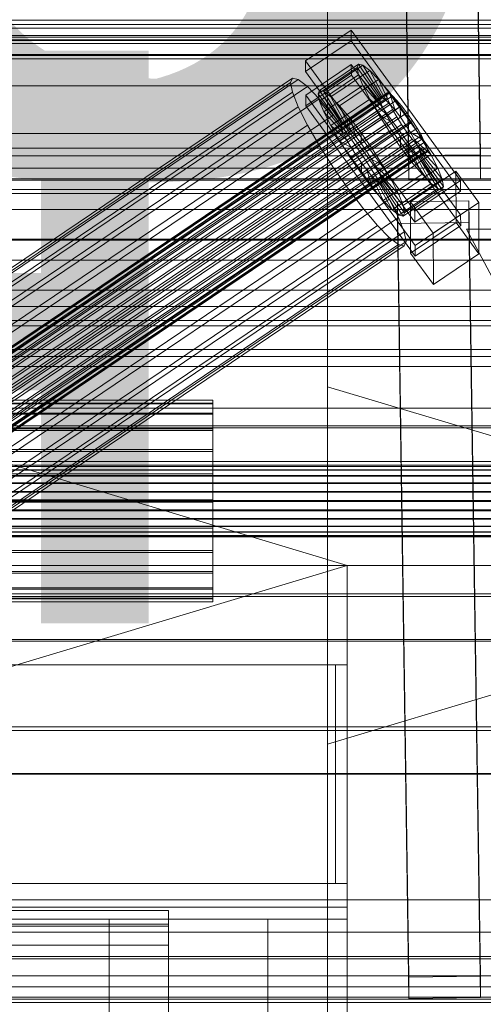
# Model space of a CAD drawing. Header units: millimetres. Extents: x -2233 to 61924, y -68080 to 6847.
# Tile 75 of 256: x 262 to 379, y -35410 to -35163. Entities that reach past the tile are written whole.
import ezdxf

# ---------------------------------------------------------------- set-up
doc = ezdxf.new("R2010")
doc.units = ezdxf.units.MM
for name, color, linetype, lineweight in [('COTAS_O', 1, 'Continuous', 0), ('COTAS_P', 1, 'Continuous', 0), ('frontal_bajante_movil', 7, 'Continuous', 0), ('frontal_briquetadora', 7, 'Continuous', 0), ('frontal_C01', 7, 'Continuous', 0), ('frontal_C02', 7, 'Continuous', 0), ('frontal_C03', 7, 'Continuous', 0), ('frontal_secador', 7, 'Continuous', 0)]:
    doc.layers.add(name, color=color, linetype=linetype, lineweight=lineweight)
doc.dimstyles.new('R19_100', dxfattribs={"dimtxt": 250, "dimasz": 150, "dimexe": 150, "dimexo": 80, "dimgap": 100, "dimtad": 1, "dimtih": 1, "dimtoh": 1, "dimdsep": 46, "dimcen": 0.09, "dimadec": 0, "dimazin": 0, "dimtfac": 1, "dimtdec": 4, "dimtofl": 0, "dimtmove": 0, "dimatfit": 3, "dimfxl": 1, "dimtolj": 1, "dimtzin": 0, "dimarcsym": 0})

# ---------------------------------------------------------------- blocks, each defined once
blk = doc.blocks.new('DIM_R27_48')
at = {"layer": 'COTAS_P'}
for p, q in [((-1750, -34600), (-1600, -34555)), ((2600, -34600), (2450, -34555)), ((-1750, -35500), (-1750, -34600)), ((-1750, -34600), (2600, -34600)), ((-1750, -34600), (-1600, -34645)), ((2600, -34600), (2450, -34645)), ((2600, -35500), (2600, -34600))]:
    blk.add_line(p, q, dxfattribs=at)
blk.add_text('4350 P', height=250, dxfattribs=at).set_placement((425, -34500))
blk = doc.blocks.new('DIM_R27_50')
at = {"layer": 'COTAS_P'}
for p, q in [((1705.78, -34504.95), (1551.9, -34475.9)), ((-194.22, -34704.95), (1705.78, -34504.95)), ((1705.78, -34504.95), (1561.32, -34565.4)), ((1800, -35400), (1705.78, -34504.95)), ((-194.22, -34704.95), (-49.75, -34644.49)), ((-100, -35600), (-194.22, -34704.95)), ((-194.22, -34704.95), (-40.33, -34734))]:
    blk.add_line(p, q, dxfattribs=at)
blk.add_text('1910.5 P', height=250, rotation=6.009, dxfattribs=at).set_placement((745.32, -34505.49))
blk = doc.blocks.new('DIM_R27_58')
at = {"layer": 'COTAS_O'}
for p, q in [((-1480, -35300), (-1330, -35255)), ((490, -35300), (340, -35255)), ((-1480, -36000), (-1480, -35300)), ((-1480, -35300), (490, -35300)), ((-1480, -35300), (-1330, -35345)), ((490, -35300), (340, -35345)), ((490, -36000), (490, -35300))]:
    blk.add_line(p, q, dxfattribs=at)
blk.add_text('1970 O', height=250, dxfattribs=at).set_placement((-495, -35200))
blk = doc.blocks.new('DIM_R27_60')
at = {"layer": 'COTAS_O'}
for p, q in [((-1400, -35300), (-1250, -35255)), ((1400, -35300), (1250, -35255)), ((-1400, -36000), (-1400, -35300)), ((-1400, -35300), (1400, -35300)), ((-1400, -35300), (-1250, -35345)), ((1400, -35300), (1250, -35345)), ((1400, -36000), (1400, -35300))]:
    blk.add_line(p, q, dxfattribs=at)
blk.add_text('2800 O', height=250, dxfattribs=at).set_placement((0, -35200))
blk = doc.blocks.new('DIM_R27_61')
at = {"layer": 'COTAS_P'}
for p, q in [((-305, -34680), (395, -34680)), ((395, -34680), (350, -34830)), ((395, -36000), (395, -34680)), ((395, -34680), (440, -34830)), ((395, -36000), (350, -35850)), ((395, -36000), (440, -35850)), ((-305, -36000), (395, -36000))]:
    blk.add_line(p, q, dxfattribs=at)
blk.add_text('1320 P', height=250, rotation=90, dxfattribs=at).set_placement((295, -35340))
blk = doc.blocks.new('DIM_R27_62')
at = {"layer": 'COTAS_P'}
for p, q in [((-305, -35300), (-155, -35255)), ((345, -35300), (195, -35255)), ((-305, -36000), (-305, -35300)), ((-305, -35300), (345, -35300)), ((-305, -35300), (-155, -35345)), ((345, -35300), (195, -35345)), ((345, -36000), (345, -35300))]:
    blk.add_line(p, q, dxfattribs=at)
blk.add_text('650 P', height=250, dxfattribs=at).set_placement((20, -35200))

msp = doc.modelspace()

# ---------------------------------------------------------------- linework, layer by layer
at = {"layer": 'frontal_bajante_movil'}
for p, q in [((-305, -35325), (345, -35325)), ((225, -35325), (345, -35325)), ((342, -35325), (345, -35325)), ((342, -35380), (342, -35325)), ((345, -35380), (345, -35325)), ((-305, -35380), (345, -35380)), ((225, -35380), (345, -35380)), ((342, -35380), (345, -35380)), ((345, -35386), (345, -35380)), ((-305, -35386), (345, -35386)), ((345, -35389), (345, -35386)), ((-305, -35389), (345, -35389)), ((-245, -35389), (285, -35389)), ((285, -35429), (285, -35389)), ((285, -35389), (325, -35389)), ((325, -35429), (325, -35389))]:
    msp.add_line(p, q, dxfattribs=at)
at = {"layer": 'frontal_briquetadora'}
msp.add_line((340, -35980), (340, -34950), dxfattribs=at)
at = {"layer": 'frontal_C01'}
for p, q in [((334.501, -35173.012), (345.969, -35165.276)), ((345.969, -35165.276), (345.981, -35167.972)), ((345.969, -35165.276), (373.501, -35203.13)), ((345.981, -35167.972), (334.513, -35175.708)), ((373.513, -35205.826), (345.981, -35167.972)), ((334.513, -35175.708), (334.501, -35173.012)), ((362.033, -35210.867), (334.501, -35173.012)), ((334.539, -35181.64), (346.008, -35173.904)), ((337.64, -35181.276), (347.47, -35174.645)), ((338.005, -35180.461), (347.835, -35173.83)), ((339.088, -35180.722), (348.918, -35174.091)), ((346.008, -35173.904), (346.02, -35176.6)), ((346.008, -35173.904), (373.539, -35211.758)), ((347.835, -35173.83), (347.47, -35174.645)), ((347.47, -35174.645), (353.205, -35182.531)), ((347.47, -35174.645), (347.847, -35176.481)), ((348.918, -35174.091), (347.835, -35173.83)), ((347.835, -35173.83), (353.378, -35182.145)), ((350.645, -35175.411), (348.918, -35174.091)), ((348.918, -35174.091), (353.892, -35182.269)), ((334.513, -35175.708), (362.045, -35213.563)), ((346.02, -35176.6), (334.551, -35184.336)), ((338.017, -35183.112), (347.847, -35176.481)), ((340.816, -35182.042), (350.645, -35175.411)), ((373.551, -35214.454), (346.02, -35176.6)), ((347.847, -35176.481), (353.384, -35183.401)), ((347.847, -35176.481), (348.941, -35179.214)), ((352.899, -35177.701), (350.645, -35175.411)), ((350.645, -35175.411), (354.71, -35182.894)), ((146.383, -35302.774), (330.692, -35178.439)), ((146.872, -35301.684), (331.181, -35177.349)), ((148.32, -35302.034), (332.629, -35177.699)), ((150.629, -35303.799), (334.938, -35179.464)), ((331.181, -35177.349), (330.692, -35178.439)), ((330.692, -35178.439), (331.197, -35180.894)), ((332.629, -35177.699), (331.181, -35177.349)), ((334.938, -35179.464), (332.629, -35177.699)), ((337.95, -35182.524), (334.938, -35179.464)), ((339.111, -35185.845), (348.941, -35179.214)), ((343.069, -35184.332), (352.899, -35177.701)), ((348.941, -35179.214), (353.902, -35184.695)), ((348.941, -35179.214), (350.678, -35182.656)), ((355.525, -35180.803), (352.899, -35177.701)), ((352.899, -35177.701), (355.777, -35183.979)), ((141.045, -35325.654), (354.844, -35181.426)), ((141.218, -35325.268), (355.017, -35181.04)), ((141.731, -35325.392), (355.53, -35181.164)), ((142.549, -35326.017), (356.348, -35181.789)), ((146.887, -35305.229), (331.197, -35180.894)), ((331.197, -35180.894), (332.659, -35184.547)), ((334.551, -35184.336), (334.539, -35181.64)), ((362.071, -35219.494), (334.539, -35181.64)), ((337.64, -35181.276), (338.005, -35180.461)), ((343.376, -35189.162), (337.64, -35181.276)), ((338.017, -35183.112), (337.64, -35181.276)), ((343.549, -35188.776), (338.005, -35180.461)), ((338.005, -35180.461), (339.088, -35180.722)), ((344.062, -35188.9), (339.088, -35180.722)), ((339.088, -35180.722), (340.816, -35182.042)), ((344.88, -35189.525), (340.816, -35182.042)), ((340.816, -35182.042), (343.069, -35184.332)), ((345.695, -35187.434), (355.525, -35180.803)), ((355.017, -35181.04), (354.844, -35181.426)), ((354.844, -35181.426), (355.022, -35182.296)), ((355.53, -35181.164), (355.017, -35181.04)), ((358.345, -35184.506), (355.525, -35180.803)), ((355.525, -35180.803), (357.021, -35185.448)), ((356.348, -35181.789), (355.53, -35181.164)), ((357.415, -35182.873), (356.348, -35181.789)), ((141.224, -35326.524), (355.022, -35182.296)), ((141.742, -35327.818), (355.541, -35183.59)), ((143.617, -35327.102), (357.415, -35182.873)), ((144.861, -35328.571), (358.659, -35184.343)), ((148.35, -35308.882), (332.659, -35184.547)), ((153.641, -35306.859), (337.95, -35182.524)), ((332.659, -35184.547), (334.981, -35189.149)), ((334.551, -35184.336), (362.083, -35222.19)), ((341.461, -35186.671), (337.95, -35182.524)), ((343.554, -35190.032), (338.017, -35183.112)), ((339.111, -35185.845), (338.017, -35183.112)), ((340.848, -35189.287), (350.678, -35182.656)), ((345.947, -35190.61), (343.069, -35184.332)), ((343.069, -35184.332), (345.695, -35187.434)), ((353.205, -35182.531), (343.376, -35189.162)), ((353.378, -35182.145), (343.549, -35188.776)), ((353.384, -35183.401), (343.554, -35190.032)), ((353.892, -35182.269), (344.062, -35188.9)), ((354.71, -35182.894), (344.88, -35189.525)), ((355.777, -35183.979), (345.947, -35190.61)), ((358.345, -35184.506), (348.515, -35191.137)), ((350.678, -35182.656), (354.725, -35186.326)), ((350.678, -35182.656), (352.938, -35186.573)), ((353.205, -35182.531), (353.378, -35182.145)), ((353.384, -35183.401), (353.205, -35182.531)), ((353.378, -35182.145), (353.892, -35182.269)), ((353.902, -35184.695), (353.384, -35183.401)), ((353.892, -35182.269), (354.71, -35182.894)), ((354.71, -35182.894), (355.777, -35183.979)), ((355.022, -35182.296), (355.541, -35183.59)), ((355.541, -35183.59), (356.363, -35185.221)), ((355.777, -35183.979), (357.021, -35185.448)), ((358.659, -35184.343), (357.415, -35182.873)), ((358.357, -35187.202), (358.345, -35184.506)), ((361.166, -35188.559), (358.345, -35184.506)), ((359.995, -35186.097), (358.659, -35184.343)), ((142.565, -35329.449), (356.363, -35185.221)), ((359.995, -35186.097), (146.196, -35330.325)), ((157.152, -35311.006), (341.461, -35186.671)), ((344.073, -35191.327), (339.111, -35185.845)), ((340.848, -35189.287), (339.111, -35185.845)), ((345.231, -35191.622), (341.461, -35186.671)), ((343.108, -35193.204), (352.938, -35186.573)), ((353.902, -35184.695), (344.073, -35191.327)), ((354.725, -35186.326), (344.895, -35192.957)), ((357.021, -35185.448), (347.191, -35192.079)), ((352.938, -35186.573), (355.796, -35188.181)), ((352.938, -35186.573), (355.569, -35190.699)), ((354.725, -35186.326), (353.902, -35184.695)), ((355.796, -35188.181), (354.725, -35186.326)), ((356.363, -35185.221), (357.434, -35187.076)), ((357.021, -35185.448), (358.357, -35187.202)), ((361.332, -35188.017), (359.995, -35186.097)), ((143.635, -35331.305), (357.434, -35187.076)), ((144.881, -35333.259), (358.68, -35189.031)), ((147.533, -35332.245), (361.332, -35188.017)), ((150.672, -35313.483), (334.981, -35189.149)), ((334.981, -35189.149), (338.003, -35194.386)), ((344.895, -35192.957), (340.848, -35189.287)), ((343.108, -35193.204), (340.848, -35189.287)), ((343.549, -35188.776), (343.376, -35189.162)), ((343.376, -35189.162), (343.554, -35190.032)), ((344.062, -35188.9), (343.549, -35188.776)), ((344.88, -35189.525), (344.062, -35188.9)), ((347.191, -35192.079), (345.695, -35187.434)), ((345.695, -35187.434), (348.515, -35191.137)), ((355.796, -35188.181), (345.966, -35194.813)), ((348.527, -35193.834), (358.357, -35187.202)), ((359.693, -35189.122), (349.863, -35195.753)), ((351.336, -35195.19), (361.166, -35188.559)), ((357.042, -35190.136), (355.796, -35188.181)), ((357.434, -35187.076), (358.68, -35189.031)), ((358.357, -35187.202), (359.693, -35189.122)), ((358.68, -35189.031), (360.017, -35190.95)), ((361.166, -35188.559), (359.693, -35189.122)), ((359.693, -35189.122), (360.939, -35191.076)), ((363.797, -35192.685), (361.166, -35188.559)), ((362.578, -35189.971), (361.332, -35188.017)), ((146.218, -35335.179), (360.017, -35190.95)), ((148.779, -35334.199), (362.578, -35189.971)), ((149.85, -35336.055), (363.648, -35191.827)), ((345.231, -35191.622), (160.922, -35315.957)), ((343.554, -35190.032), (344.073, -35191.327)), ((344.073, -35191.327), (344.895, -35192.957)), ((345.947, -35190.61), (344.88, -35189.525)), ((349.002, -35197.04), (345.231, -35191.622)), ((345.739, -35197.33), (355.569, -35190.699)), ((347.191, -35192.079), (345.947, -35190.61)), ((357.042, -35190.136), (347.212, -35196.767)), ((348.515, -35191.137), (348.527, -35193.834)), ((348.515, -35191.137), (351.336, -35195.19)), ((360.939, -35191.076), (351.109, -35197.707)), ((355.569, -35190.699), (357.042, -35190.136)), ((355.569, -35190.699), (358.39, -35194.752)), ((358.378, -35192.055), (357.042, -35190.136)), ((360.017, -35190.95), (361.352, -35192.705)), ((363.797, -35192.685), (360.939, -35191.076)), ((360.939, -35191.076), (362.01, -35192.932)), ((363.648, -35191.827), (362.578, -35189.971)), ((364.471, -35193.457), (363.648, -35191.827)), ((147.554, -35336.933), (361.352, -35192.705)), ((148.798, -35338.402), (362.596, -35194.174)), ((150.672, -35337.686), (364.471, -35193.457)), ((153.694, -35318.72), (338.003, -35194.386)), ((338.003, -35194.386), (341.52, -35199.901)), ((345.966, -35194.813), (343.108, -35193.204)), ((345.739, -35197.33), (343.108, -35193.204)), ((344.895, -35192.957), (345.966, -35194.813)), ((348.527, -35193.834), (347.191, -35192.079)), ((349.863, -35195.753), (348.527, -35193.834)), ((358.378, -35192.055), (348.548, -35198.687)), ((359.714, -35193.81), (349.884, -35200.441)), ((362.01, -35192.932), (352.18, -35199.563)), ((353.967, -35199.316), (363.797, -35192.685)), ((358.39, -35194.752), (358.378, -35192.055)), ((359.714, -35193.81), (358.378, -35192.055)), ((361.21, -35198.455), (359.714, -35193.81)), ((360.958, -35195.279), (359.714, -35193.81)), ((361.352, -35192.705), (362.596, -35194.174)), ((366.057, -35196.602), (362.01, -35192.932)), ((362.01, -35192.932), (362.833, -35194.562)), ((362.596, -35194.174), (363.664, -35195.258)), ((366.057, -35196.602), (363.797, -35192.685)), ((364.989, -35194.752), (364.471, -35193.457)), ((149.865, -35339.487), (363.664, -35195.258)), ((150.683, -35340.112), (364.482, -35195.884)), ((151.191, -35338.98), (364.989, -35194.752)), ((151.196, -35340.236), (364.995, -35196.008)), ((151.369, -35339.85), (365.168, -35195.621)), ((347.212, -35196.767), (345.739, -35197.33)), ((345.966, -35194.813), (347.212, -35196.767)), ((347.212, -35196.767), (348.548, -35198.687)), ((348.56, -35201.383), (358.39, -35194.752)), ((349.863, -35195.753), (351.336, -35195.19)), ((351.109, -35197.707), (349.863, -35195.753)), ((360.958, -35195.279), (351.128, -35201.91)), ((351.336, -35195.19), (353.967, -35199.316)), ((362.025, -35196.364), (352.196, -35202.995)), ((362.833, -35194.562), (353.003, -35201.194)), ((363.351, -35195.857), (353.521, -35202.488)), ((363.53, -35196.727), (353.7, -35203.358)), ((356.228, -35203.233), (366.057, -35196.602)), ((358.39, -35194.752), (361.21, -35198.455)), ((363.836, -35201.557), (360.958, -35195.279)), ((362.025, -35196.364), (360.958, -35195.279)), ((366.09, -35203.847), (362.025, -35196.364)), ((362.843, -35196.989), (362.025, -35196.364)), ((367.794, -35200.044), (362.833, -35194.562)), ((362.833, -35194.562), (363.351, -35195.857)), ((368.888, -35202.777), (363.351, -35195.857)), ((363.351, -35195.857), (363.53, -35196.727)), ((363.53, -35196.727), (363.357, -35197.113)), ((369.265, -35204.613), (363.53, -35196.727)), ((363.664, -35195.258), (364.482, -35195.884)), ((364.482, -35195.884), (364.995, -35196.008)), ((365.168, -35195.621), (364.989, -35194.752)), ((364.995, -35196.008), (365.168, -35195.621)), ((367.794, -35200.044), (366.057, -35196.602)), ((164.693, -35321.375), (349.002, -35197.04)), ((348.56, -35201.383), (345.739, -35197.33)), ((348.548, -35198.687), (348.56, -35201.383)), ((348.548, -35198.687), (349.884, -35200.441)), ((352.519, -35202.555), (349.002, -35197.04)), ((352.18, -35199.563), (351.109, -35197.707)), ((351.109, -35197.707), (353.967, -35199.316)), ((351.38, -35205.086), (361.21, -35198.455)), ((362.843, -35196.989), (353.014, -35203.62)), ((363.357, -35197.113), (353.527, -35203.744)), ((353.967, -35199.316), (356.228, -35203.233)), ((361.21, -35198.455), (363.836, -35201.557)), ((367.817, -35205.167), (362.843, -35196.989)), ((363.357, -35197.113), (362.843, -35196.989)), ((368.9, -35205.428), (363.357, -35197.113)), ((157.211, -35324.236), (341.52, -35199.901)), ((341.52, -35199.901), (345.291, -35205.319)), ((351.38, -35205.086), (348.56, -35201.383)), ((349.884, -35200.441), (351.38, -35205.086)), ((349.884, -35200.441), (351.128, -35201.91)), ((353.003, -35201.194), (352.18, -35199.563)), ((352.18, -35199.563), (356.228, -35203.233)), ((353.521, -35202.488), (353.003, -35201.194)), ((353.003, -35201.194), (357.964, -35206.675)), ((354.006, -35208.188), (363.836, -35201.557)), ((357.964, -35206.675), (367.794, -35200.044)), ((360.882, -35208.48), (372.35, -35200.744)), ((363.836, -35201.557), (366.09, -35203.847)), ((368.888, -35202.777), (367.794, -35200.044)), ((372.35, -35200.744), (372.408, -35213.686)), ((372.35, -35200.744), (378.086, -35208.63)), ((168.21, -35326.89), (352.519, -35202.555)), ((351.128, -35201.91), (354.006, -35208.188)), ((351.128, -35201.91), (352.196, -35202.995)), ((352.196, -35202.995), (356.26, -35210.478)), ((352.196, -35202.995), (353.014, -35203.62)), ((355.541, -35207.792), (352.519, -35202.555)), ((353.014, -35203.62), (357.987, -35211.798)), ((353.014, -35203.62), (353.527, -35203.744)), ((353.7, -35203.358), (353.521, -35202.488)), ((353.521, -35202.488), (359.058, -35209.408)), ((353.527, -35203.744), (353.7, -35203.358)), ((353.527, -35203.744), (359.07, -35212.059)), ((353.7, -35203.358), (359.436, -35211.244)), ((356.228, -35203.233), (357.964, -35206.675)), ((356.26, -35210.478), (366.09, -35203.847)), ((359.058, -35209.408), (368.888, -35202.777)), ((373.501, -35203.13), (362.033, -35210.867)), ((366.09, -35203.847), (367.817, -35205.167)), ((369.265, -35204.613), (368.888, -35202.777)), ((373.513, -35205.826), (373.501, -35203.13)), ((430, -35205.382), (-430, -35205.382)), ((160.982, -35329.653), (345.291, -35205.319)), ((345.291, -35205.319), (349.061, -35210.27)), ((354.006, -35208.188), (351.38, -35205.086)), ((357.964, -35206.675), (359.058, -35209.408)), ((357.987, -35211.798), (367.817, -35205.167)), ((359.07, -35212.059), (368.9, -35205.428)), ((359.436, -35211.244), (369.265, -35204.613)), ((362.045, -35213.563), (373.513, -35205.826)), ((367.817, -35205.167), (368.9, -35205.428)), ((368.9, -35205.428), (369.265, -35204.613)), ((171.232, -35332.127), (355.541, -35207.792)), ((356.26, -35210.478), (354.006, -35208.188)), ((357.863, -35212.394), (355.541, -35207.792)), ((357.646, -35208.509), (375.644, -35208.264)), ((357.646, -35213.902), (357.646, -35208.509)), ((360.514, -35403.62), (357.646, -35208.509)), ((360.939, -35221.422), (360.882, -35208.48)), ((366.618, -35216.367), (360.882, -35208.48)), ((378.086, -35208.63), (366.618, -35216.367)), ((375.644, -35208.264), (375.644, -35213.657)), ((375.644, -35208.264), (378.512, -35403.375)), ((378.143, -35221.572), (378.086, -35208.63)), ((430, -35210.382), (-430, -35210.382)), ((164.752, -35334.605), (349.061, -35210.27)), ((349.061, -35210.27), (352.572, -35214.417)), ((357.987, -35211.798), (356.26, -35210.478)), ((359.07, -35212.059), (357.987, -35211.798)), ((359.058, -35209.408), (359.436, -35211.244)), ((359.436, -35211.244), (359.07, -35212.059)), ((362.033, -35210.867), (362.045, -35213.563)), ((373.539, -35211.758), (362.071, -35219.494)), ((373.551, -35214.454), (373.539, -35211.758)), ((173.554, -35336.729), (357.863, -35212.394)), ((375.644, -35213.657), (357.646, -35213.902)), ((360.514, -35409.013), (357.646, -35213.902)), ((359.326, -35216.047), (357.863, -35212.394)), ((372.408, -35213.686), (360.939, -35221.422)), ((378.143, -35221.572), (372.408, -35213.686)), ((378.512, -35408.767), (375.644, -35213.657)), ((168.263, -35338.752), (352.572, -35214.417)), ((175.016, -35340.381), (359.326, -35216.047)), ((352.572, -35214.417), (355.584, -35217.477)), ((359.83, -35218.502), (359.326, -35216.047)), ((362.083, -35222.19), (373.551, -35214.454)), ((366.618, -35216.367), (366.675, -35229.308)), ((430, -35318.382), (375, -35215.382)), ((375, -35215.382), (430, -35215.382)), ((171.275, -35341.812), (355.584, -35217.477)), ((173.584, -35343.577), (357.893, -35219.242)), ((175.521, -35342.836), (359.83, -35218.502)), ((355.584, -35217.477), (357.893, -35219.242)), ((357.893, -35219.242), (359.341, -35219.592)), ((359.341, -35219.592), (359.83, -35218.502)), ((175.032, -35343.926), (359.341, -35219.592)), ((360.939, -35221.422), (366.675, -35229.308)), ((362.071, -35219.494), (362.083, -35222.19)), ((366.675, -35229.308), (378.143, -35221.572)), ((-311.15, -35258.389), (311.15, -35258.389)), ((311.15, -35259.18), (311.15, -35258.389)), ((311.15, -35258.389), (311.15, -35259.328)), ((430, -35260.382), (-430, -35260.382)), ((-311.15, -35259.18), (311.15, -35259.18)), ((-311.15, -35259.328), (311.15, -35259.328)), ((311.15, -35261.649), (311.15, -35259.18)), ((311.15, -35259.328), (311.15, -35261.933)), ((-311.15, -35261.649), (311.15, -35261.649)), ((-311.15, -35261.933), (311.15, -35261.933)), ((311.15, -35265.626), (311.15, -35261.649)), ((311.15, -35261.933), (311.15, -35266.029)), ((430, -35265.382), (-430, -35265.382)), ((-311.15, -35265.626), (311.15, -35265.626)), ((-311.15, -35266.029), (311.15, -35266.029)), ((311.15, -35270.841), (311.15, -35265.626)), ((311.15, -35266.029), (311.15, -35271.334)), ((-311.15, -35270.841), (311.15, -35270.841)), ((311.15, -35276.939), (311.15, -35270.841)), ((-311.15, -35271.334), (311.15, -35271.334)), ((311.15, -35271.334), (311.15, -35277.488)), ((-440, -35274.788), (440, -35274.788)), ((-440, -35275.068), (440, -35275.068)), ((-440, -35275.12), (440, -35275.12)), ((-440, -35275.943), (440, -35275.943)), ((-440, -35276.044), (440, -35276.044)), ((-440, -35277.352), (440, -35277.352)), ((-440, -35277.495), (440, -35277.495)), ((311.15, -35276.939), (-311.15, -35276.939)), ((-311.15, -35277.488), (311.15, -35277.488)), ((311.15, -35283.503), (311.15, -35276.939)), ((311.15, -35277.488), (311.15, -35284.071)), ((-440, -35279.2), (440, -35279.2)), ((-440, -35279.374), (440, -35279.374)), ((440, -35281.36), (-440, -35281.36)), ((-440, -35281.555), (440, -35281.555)), ((-311.15, -35283.503), (311.15, -35283.503)), ((311.15, -35290.086), (311.15, -35283.503)), ((-440, -35283.686), (440, -35283.686)), ((-440, -35283.888), (440, -35283.888)), ((-440, -35286.019), (440, -35286.019)), ((-311.15, -35284.071), (311.15, -35284.071)), ((311.15, -35284.071), (311.15, -35290.635)), ((-440, -35286.213), (440, -35286.213)), ((-440, -35288.199), (440, -35288.199)), ((-440, -35288.374), (440, -35288.374)), ((-440, -35290.079), (440, -35290.079)), ((-440, -35290.222), (440, -35290.222)), ((-311.15, -35290.086), (311.15, -35290.086)), ((-311.15, -35290.635), (311.15, -35290.635)), ((311.15, -35296.24), (311.15, -35290.086)), ((311.15, -35290.635), (311.15, -35296.732)), ((-440, -35291.53), (440, -35291.53)), ((-440, -35291.631), (440, -35291.631)), ((-440, -35292.454), (440, -35292.454)), ((-440, -35292.506), (440, -35292.506)), ((-440, -35292.786), (440, -35292.786)), ((-311.15, -35296.24), (311.15, -35296.24)), ((-311.15, -35296.732), (311.15, -35296.732)), ((311.15, -35301.545), (311.15, -35296.24)), ((311.15, -35296.732), (311.15, -35301.947)), ((-311.15, -35301.545), (311.15, -35301.545)), ((-311.15, -35301.947), (311.15, -35301.947)), ((311.15, -35305.64), (311.15, -35301.545)), ((311.15, -35301.947), (311.15, -35305.925)), ((-311.15, -35305.64), (311.15, -35305.64)), ((-311.15, -35305.925), (311.15, -35305.925)), ((311.15, -35308.246), (311.15, -35305.64)), ((311.15, -35305.925), (311.15, -35308.394)), ((-450, -35307.834), (450, -35307.834)), ((-311.15, -35308.246), (311.15, -35308.246)), ((-311.15, -35308.394), (311.15, -35308.394)), ((311.15, -35309.185), (311.15, -35308.246)), ((311.15, -35308.394), (311.15, -35309.185)), ((-311.15, -35309.185), (311.15, -35309.185)), ((450, -35318.618), (-450, -35318.618)), ((450, -35341.538), (-450, -35341.538)), ((-450, -35352.322), (450, -35352.322)), ((-450, -35384.156), (450, -35384.156)), ((450, -35392.244), (-450, -35392.244)), ((-425, -35398.445), (425, -35398.445)), ((378.512, -35403.375), (360.514, -35403.62)), ((360.514, -35403.62), (360.514, -35409.013)), ((378.512, -35408.767), (378.512, -35403.375)), ((425, -35410.001), (-425, -35410.001)), ((360.514, -35409.013), (378.512, -35408.767))]:
    msp.add_line(p, q, dxfattribs=at)
at = {"layer": 'frontal_C02'}
for p, q in [((360.514, -35196.859), (357.646, -35003.454)), ((375.644, -35003.211), (378.512, -35196.616)), ((360.514, -35202.821), (357.646, -35009.416)), ((378.512, -35202.577), (375.644, -35009.172)), ((-425, -35191.263), (425, -35191.263)), ((378.512, -35196.616), (360.514, -35196.859)), ((360.514, -35196.859), (360.514, -35202.821)), ((378.512, -35202.577), (378.512, -35196.616)), ((425, -35202.717), (-425, -35202.717)), ((360.514, -35202.821), (378.512, -35202.577)), ((425, -35206.404), (-425, -35206.404)), ((-425, -35217.858), (425, -35217.858)), ((-450, -35307.157), (450, -35307.157)), ((450, -35319.079), (-450, -35319.079)), ((450, -35340.567), (-450, -35340.567)), ((-450, -35352.489), (450, -35352.489)), ((-300, -35386.799), (300, -35386.799)), ((300, -35390.743), (300, -35386.799)), ((300, -35386.799), (300, -35412.599)), ((300, -35390.233), (-300, -35390.233)), ((300, -35415.574), (300, -35390.233)), ((300, -35390.233), (300, -35395.596)), ((300, -35390.743), (-300, -35390.743)), ((300, -35416.016), (300, -35390.743)), ((-300, -35395.596), (300, -35395.596)), ((300, -35395.596), (300, -35420.221))]:
    msp.add_line(p, q, dxfattribs=at)
at = {"layer": 'frontal_C03'}
for p, q in [((1570, -35162.769), (-1570, -35162.769)), ((-1250, -35163.859), (1250, -35163.859)), ((-1250, -35164.755), (1250, -35164.755)), ((-1250, -35166.611), (1250, -35166.611)), ((-1250, -35167.075), (1250, -35167.075)), ((1570, -35167.915), (-1570, -35167.915)), ((1570, -35168.653), (-1570, -35168.653)), ((-1250, -35167.708), (1250, -35167.708)), ((1570, -35171.438), (-1570, -35171.438)), ((1570, -35171.697), (-1570, -35171.697)), ((1250, -35172.458), (-1250, -35172.458)), ((1250, -35179.274), (-1250, -35179.274)), ((1250, -35196.913), (-1250, -35196.913)), ((1250, -35203.025), (-1250, -35203.025)), ((1250, -35218.172), (-1250, -35218.172)), ((1250, -35223.162), (-1250, -35223.162)), ((-1500, -35230.719), (1500, -35230.719)), ((1250, -35234.784), (-1250, -35234.784)), ((1250, -35238.313), (-1250, -35238.313)), ((1500, -35239.702), (-1500, -35239.702)), ((1250, -35245.619), (-1250, -35245.619)), ((1250, -35247.446), (-1250, -35247.446)), ((1250, -35249.938), (-1250, -35249.938)), ((1500, -35264.825), (-1500, -35264.825)), ((-1500, -35273.808), (1500, -35273.808)), ((1530, -35409.158), (-1530, -35409.158)), ((-1500, -35408.612), (1500, -35408.612))]:
    msp.add_line(p, q, dxfattribs=at)
at = {"layer": 'frontal_secador'}
for p, q in [((-1250, -35195), (1250, -35195)), ((-1250, -35200), (1250, -35200)), ((-1250, -35399), (1250, -35399)), ((-1250, -35403.243), (1250, -35403.243)), ((1250, -35406.071), (-1250, -35406.071))]:
    msp.add_line(p, q, dxfattribs=at)

# ---------------------------------------------------------------- dimensions: what is measured, and where the dimension line sits
at = {"layer": 'COTAS_O'}
for p1, p2, picture, middle in [((-1480, -36000), (490, -36000), 'DIM_R27_58', (-495, -35300)), ((-1400, -36000), (1400, -36000), 'DIM_R27_60', (0, -35300))]:
    dim = msp.add_aligned_dim(p1=p1, p2=p2, distance=700, text='<> O', dimstyle='R19_100', dxfattribs=at)
    dim.commit()
    dim.dimension.update_dxf_attribs({"geometry": picture, "text_midpoint": middle})
at = {"layer": 'COTAS_P'}
for p1, p2, distance, picture, middle in [((-100, -35600), (1800, -35400), 900, 'DIM_R27_50', (755.784, -34604.945)), ((-1750, -35500), (2600, -35500), 900, 'DIM_R27_48', (425, -34600)), ((-305, -36000), (-305, -34680), -700, 'DIM_R27_61', (395, -35340)), ((-305, -36000), (345, -36000), 700, 'DIM_R27_62', (20, -35300))]:
    dim = msp.add_aligned_dim(p1=p1, p2=p2, distance=distance, text='<> P', dimstyle='R19_100', dxfattribs=at)
    dim.commit()
    dim.dimension.update_dxf_attribs({"geometry": picture, "text_midpoint": middle})

doc.saveas('drawing.dxf')
